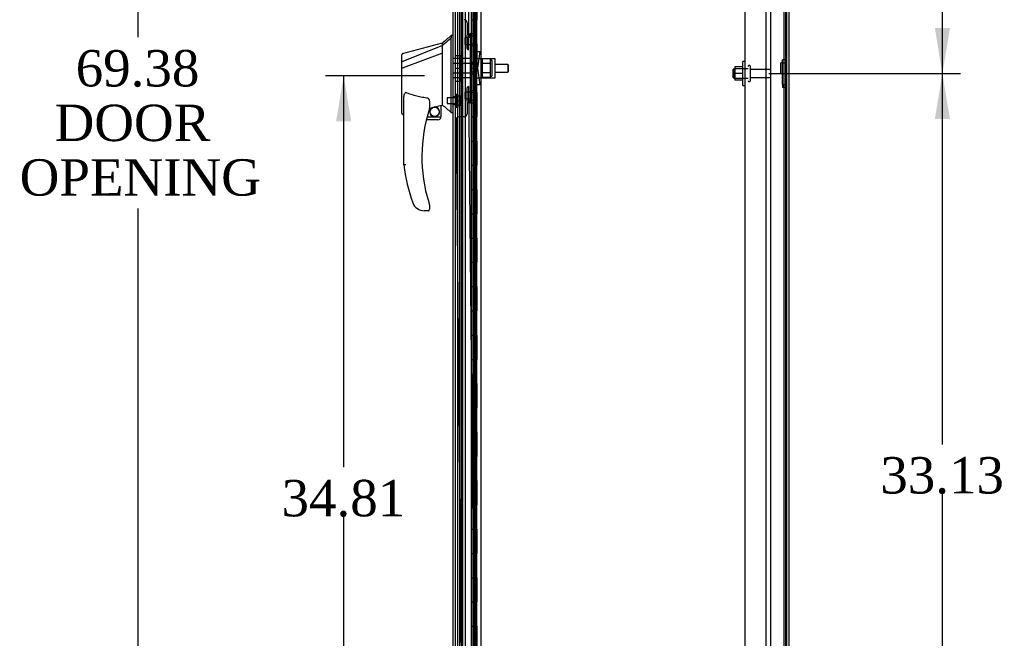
# Model space of a CAD drawing. Header units: inches. Extents: x 1 to 359, y -2 to 239.
# Tile 11 of 23: x 150 to 191, y 90 to 116. Entities that reach past the tile are written whole.
import ezdxf
from ezdxf.enums import TextEntityAlignment as Align
from ezdxf.lldxf.tags import DXFTag

# ---------------------------------------------------------------- set-up
doc = ezdxf.new("R2010")
doc.units = ezdxf.units.IN
doc.header["$MEASUREMENT"] = 0
for name, color, linetype in [('COM43134', 7, 'Continuous'), ('COM50799-4', 7, 'Continuous'), ('COM50800-1', 7, 'Continuous'), ('COM52265-2', 7, 'Continuous'), ('COM54578-68', 7, 'Continuous'), ('COM55702-64', 7, 'Continuous'), ('COM56694-4', 7, 'Continuous'), ('COM70838', 7, 'Continuous'), ('COM70839-4', 7, 'Continuous'), ('Default', 7, 'Continuous'), ('GSK11033', 7, 'Continuous'), ('HAN13066', 7, 'Continuous'), ('HAN13066_NUT', 7, 'Continuous'), ('HAN13066_SCREW', 7, 'Continuous'), ('HAN_NUT', 7, 'Continuous'), ('NTS166105', 7, 'Continuous'), ('NTS16640', 7, 'Continuous'), ('RVT19000', 7, 'Continuous'), ('SPC87323', 7, 'Continuous'), ('STD26094', 7, 'Continuous'), ('WAF25059', 7, 'Continuous')]:
    doc.layers.add(name, color=color, linetype=linetype)
doc.styles.add('SEACAD_Times_New_Roman', font='times.ttf')
tags = doc.linetypes.add('HIDDEN2', pattern=[0.1875, 0.125, -0.0625]).pattern_tags.tags
tags[6:7] = [DXFTag(74, 4), DXFTag(75, 0), DXFTag(340, '0'), DXFTag(46, 0.0), DXFTag(50, 0.0), DXFTag(44, 0.0), DXFTag(45, 0.0)]
tags[4:5] = [DXFTag(74, 4), DXFTag(75, 0), DXFTag(340, '0'), DXFTag(46, 0.0), DXFTag(50, 0.0), DXFTag(44, 0.0), DXFTag(45, 0.0)]
doc.dimstyles.new('HAMMOND_(STH_-_300x200)', dxfattribs={"dimtxt": 1.5, "dimasz": 1.875, "dimexe": 0.75, "dimexo": 0.75, "dimgap": 0.375, "dimtad": 0, "dimtih": 1, "dimtoh": 1, "dimzin": 0, "dimdsep": 46, "dimtxsty": 'SEACAD_Times_New_Roman', "dimblk1": '_SE_FILLED', "dimblk2": '_SE_FILLED', "dimsah": 1, "dimcen": 0.75, "dimadec": 0, "dimazin": 0, "dimtfac": 0.8, "dimtofl": 0, "dimtmove": 0, "dimatfit": 3, "dimfxl": 1, "dimtolj": 1, "dimtzin": 0, "dimarcsym": 0})

# ---------------------------------------------------------------- blocks, each defined once
blk = doc.blocks.new('SE2')
at = {"layer": 'COM43134', "color": 7, "linetype": 'HIDDEN2'}
for p, q in [((180.313, 79.964), (180.313, 147.594)), ((181.188, 79.904), (181.188, 147.654))]:
    blk.add_line(p, q, dxfattribs=at)
at = {"layer": 'COM50799-4', "color": 7, "linetype": 'HIDDEN2'}
for p, q in [((169.122, 147.873), (169.122, 81.091)), ((168.682, 80.267), (168.682, 147.726))]:
    blk.add_line(p, q, dxfattribs=at)
at = {"layer": 'COM50800-1', "color": 7, "linetype": 'HIDDEN2'}
blk.add_line((182, 78.029), (182, 149.964), dxfattribs=at)
at = {"layer": 'COM50800-1', "color": 7, "linetype": 'Continuous'}
blk.add_line((182.125, 78.029), (182.125, 149.964), dxfattribs=at)
at = {"layer": 'COM52265-2', "color": 7, "linetype": 'Continuous'}
for p, q in [((182.03, 78.029), (182.03, 149.964)), ((169.437, 79.309), (169.437, 148.684))]:
    blk.add_line(p, q, dxfattribs=at)
at = {"layer": 'COM52265-2', "color": 7, "linetype": 'HIDDEN2'}
blk.add_line((168.47, 79.309), (168.47, 148.684), dxfattribs=at)
at = {"layer": 'COM54578-68', "color": 7, "linetype": 'HIDDEN2'}
for p, q in [((168.534, 147.996), (168.534, 79.996)), ((169.089, 147.996), (169.089, 79.996)), ((169.189, 79.996), (169.189, 147.996)), ((169.128, 115.996), (169.128, 116.996)), ((169.251, 116.996), (169.251, 115.996)), ((169.256, 115.996), (169.256, 116.996)), ((169.139, 114.996), (169.139, 115.996)), ((169.18, 114.996), (169.18, 115.996)), ((169.225, 115.996), (169.256, 115.996)), ((169.256, 114.996), (169.256, 115.996)), ((169.128, 113.996), (169.128, 114.996)), ((169.225, 114.996), (169.256, 114.996)), ((169.251, 114.996), (169.251, 113.996)), ((169.256, 113.996), (169.256, 114.996)), ((169.139, 112.996), (169.139, 113.996)), ((169.18, 112.996), (169.18, 113.996)), ((169.225, 113.996), (169.256, 113.996)), ((169.256, 112.996), (169.256, 113.996)), ((169.128, 111.996), (169.128, 112.996)), ((169.225, 112.996), (169.256, 112.996)), ((169.251, 112.996), (169.251, 111.996)), ((169.256, 111.996), (169.256, 112.996)), ((169.139, 110.996), (169.139, 111.996)), ((169.18, 110.996), (169.18, 111.996)), ((169.225, 111.996), (169.256, 111.996)), ((169.256, 110.996), (169.256, 111.996)), ((169.128, 109.996), (169.128, 110.996)), ((169.225, 110.996), (169.256, 110.996)), ((169.251, 110.996), (169.251, 109.996)), ((169.256, 109.996), (169.256, 110.996)), ((169.139, 108.996), (169.139, 109.996)), ((169.18, 108.996), (169.18, 109.996)), ((169.225, 109.996), (169.256, 109.996)), ((169.256, 108.996), (169.256, 109.996)), ((169.128, 107.996), (169.128, 108.996)), ((169.225, 108.996), (169.256, 108.996)), ((169.251, 108.996), (169.251, 107.996)), ((169.256, 107.996), (169.256, 108.996)), ((169.139, 106.996), (169.139, 107.996)), ((169.18, 106.996), (169.18, 107.996)), ((169.225, 107.996), (169.256, 107.996)), ((169.256, 106.996), (169.256, 107.996)), ((169.128, 105.996), (169.128, 106.996)), ((169.225, 106.996), (169.256, 106.996)), ((169.251, 106.996), (169.251, 105.996)), ((169.256, 105.996), (169.256, 106.996)), ((169.139, 104.996), (169.139, 105.996)), ((169.18, 104.996), (169.18, 105.996)), ((169.225, 105.996), (169.256, 105.996)), ((169.256, 104.996), (169.256, 105.996)), ((169.128, 103.996), (169.128, 104.996)), ((169.225, 104.996), (169.256, 104.996)), ((169.251, 104.996), (169.251, 103.996)), ((169.256, 103.996), (169.256, 104.996)), ((169.139, 102.996), (169.139, 103.996)), ((169.18, 102.996), (169.18, 103.996)), ((169.225, 103.996), (169.256, 103.996)), ((169.256, 102.996), (169.256, 103.996)), ((169.128, 101.996), (169.128, 102.996)), ((169.225, 102.996), (169.256, 102.996)), ((169.251, 102.996), (169.251, 101.996)), ((169.256, 101.996), (169.256, 102.996)), ((169.139, 100.996), (169.139, 101.996)), ((169.18, 100.996), (169.18, 101.996)), ((169.225, 101.996), (169.256, 101.996)), ((169.256, 100.996), (169.256, 101.996)), ((169.128, 99.996), (169.128, 100.996)), ((169.225, 100.996), (169.256, 100.996)), ((169.251, 100.996), (169.251, 99.996)), ((169.256, 99.996), (169.256, 100.996)), ((169.139, 98.996), (169.139, 99.996)), ((169.18, 98.996), (169.18, 99.996)), ((169.225, 99.996), (169.256, 99.996)), ((169.256, 98.996), (169.256, 99.996)), ((169.128, 97.996), (169.128, 98.996)), ((169.225, 98.996), (169.256, 98.996)), ((169.251, 98.996), (169.251, 97.996)), ((169.256, 97.996), (169.256, 98.996)), ((169.139, 96.996), (169.139, 97.996)), ((169.18, 96.996), (169.18, 97.996)), ((169.225, 97.996), (169.256, 97.996)), ((169.256, 96.996), (169.256, 97.996)), ((169.128, 95.996), (169.128, 96.996)), ((169.225, 96.996), (169.256, 96.996)), ((169.251, 96.996), (169.251, 95.996)), ((169.256, 95.996), (169.256, 96.996)), ((169.139, 94.996), (169.139, 95.996)), ((169.18, 94.996), (169.18, 95.996)), ((169.225, 95.996), (169.256, 95.996)), ((169.256, 94.996), (169.256, 95.996)), ((169.128, 93.996), (169.128, 94.996)), ((169.225, 94.996), (169.256, 94.996)), ((169.251, 94.996), (169.251, 93.996)), ((169.256, 93.996), (169.256, 94.996)), ((169.139, 92.996), (169.139, 93.996)), ((169.18, 92.996), (169.18, 93.996)), ((169.225, 93.996), (169.256, 93.996)), ((169.256, 92.996), (169.256, 93.996)), ((169.128, 91.996), (169.128, 92.996)), ((169.225, 92.996), (169.256, 92.996)), ((169.251, 92.996), (169.251, 91.996)), ((169.256, 91.996), (169.256, 92.996)), ((169.139, 90.996), (169.139, 91.996)), ((169.18, 90.996), (169.18, 91.996)), ((169.225, 91.996), (169.256, 91.996)), ((169.256, 90.996), (169.256, 91.996)), ((169.128, 89.996), (169.128, 90.996)), ((169.225, 90.996), (169.256, 90.996)), ((169.251, 90.996), (169.251, 89.996)), ((169.256, 89.996), (169.256, 90.996))]:
    blk.add_line(p, q, dxfattribs=at)
at = {"layer": 'COM54578-68', "color": 7, "linetype": 'Continuous'}
for p, q in [((169.022, 116.996), (169.022, 115.996)), ((169.225, 116.996), (169.225, 115.996)), ((169.022, 115.996), (169.022, 114.996)), ((169.022, 115.996), (169.225, 115.996)), ((169.022, 115.996), (169.225, 115.996)), ((169.225, 115.996), (169.225, 114.996)), ((169.022, 114.996), (169.225, 114.996)), ((169.022, 114.996), (169.225, 114.996)), ((169.022, 114.996), (169.022, 113.996)), ((169.225, 114.996), (169.225, 113.996)), ((169.022, 113.996), (169.022, 112.996)), ((169.022, 113.996), (169.225, 113.996)), ((169.022, 113.996), (169.225, 113.996)), ((169.225, 113.996), (169.225, 112.996)), ((169.022, 112.996), (169.225, 112.996)), ((169.022, 112.996), (169.225, 112.996)), ((169.022, 112.996), (169.022, 111.996)), ((169.225, 112.996), (169.225, 111.996)), ((169.022, 111.996), (169.022, 110.996)), ((169.022, 111.996), (169.225, 111.996)), ((169.022, 111.996), (169.225, 111.996)), ((169.225, 111.996), (169.225, 110.996)), ((169.022, 110.996), (169.225, 110.996)), ((169.022, 110.996), (169.225, 110.996)), ((169.022, 110.996), (169.022, 109.996)), ((169.225, 110.996), (169.225, 109.996)), ((169.022, 109.996), (169.022, 108.996)), ((169.022, 109.996), (169.225, 109.996)), ((169.022, 109.996), (169.225, 109.996)), ((169.225, 109.996), (169.225, 108.996)), ((169.022, 108.996), (169.225, 108.996)), ((169.022, 108.996), (169.225, 108.996)), ((169.022, 108.996), (169.022, 107.996)), ((169.225, 108.996), (169.225, 107.996)), ((169.022, 107.996), (169.022, 106.996)), ((169.022, 107.996), (169.225, 107.996)), ((169.022, 107.996), (169.225, 107.996)), ((169.225, 107.996), (169.225, 106.996)), ((169.022, 106.996), (169.225, 106.996)), ((169.022, 106.996), (169.225, 106.996)), ((169.022, 106.996), (169.022, 105.996)), ((169.225, 106.996), (169.225, 105.996)), ((169.022, 105.996), (169.022, 104.996)), ((169.022, 105.996), (169.225, 105.996)), ((169.022, 105.996), (169.225, 105.996)), ((169.225, 105.996), (169.225, 104.996)), ((169.022, 104.996), (169.225, 104.996)), ((169.022, 104.996), (169.225, 104.996)), ((169.022, 104.996), (169.022, 103.996)), ((169.225, 104.996), (169.225, 103.996)), ((169.022, 103.996), (169.022, 102.996)), ((169.022, 103.996), (169.225, 103.996)), ((169.022, 103.996), (169.225, 103.996)), ((169.225, 103.996), (169.225, 102.996)), ((169.022, 102.996), (169.225, 102.996)), ((169.022, 102.996), (169.225, 102.996)), ((169.022, 102.996), (169.022, 101.996)), ((169.225, 102.996), (169.225, 101.996)), ((169.022, 101.996), (169.022, 100.996)), ((169.022, 101.996), (169.225, 101.996)), ((169.022, 101.996), (169.225, 101.996)), ((169.225, 101.996), (169.225, 100.996)), ((169.022, 100.996), (169.225, 100.996)), ((169.022, 100.996), (169.225, 100.996)), ((169.022, 100.996), (169.022, 99.996)), ((169.225, 100.996), (169.225, 99.996)), ((169.022, 99.996), (169.022, 98.996)), ((169.022, 99.996), (169.225, 99.996)), ((169.022, 99.996), (169.225, 99.996)), ((169.225, 99.996), (169.225, 98.996)), ((169.022, 98.996), (169.225, 98.996)), ((169.022, 98.996), (169.225, 98.996)), ((169.022, 98.996), (169.022, 97.996)), ((169.225, 98.996), (169.225, 97.996)), ((169.022, 97.996), (169.022, 96.996)), ((169.022, 97.996), (169.225, 97.996)), ((169.022, 97.996), (169.225, 97.996)), ((169.225, 97.996), (169.225, 96.996)), ((169.022, 96.996), (169.225, 96.996)), ((169.022, 96.996), (169.225, 96.996)), ((169.022, 96.996), (169.022, 95.996)), ((169.225, 96.996), (169.225, 95.996)), ((169.022, 95.996), (169.022, 94.996)), ((169.022, 95.996), (169.225, 95.996)), ((169.022, 95.996), (169.225, 95.996)), ((169.225, 95.996), (169.225, 94.996)), ((169.022, 94.996), (169.225, 94.996)), ((169.022, 94.996), (169.225, 94.996)), ((169.022, 94.996), (169.022, 93.996)), ((169.225, 94.996), (169.225, 93.996)), ((169.022, 93.996), (169.022, 92.996)), ((169.022, 93.996), (169.225, 93.996)), ((169.022, 93.996), (169.225, 93.996)), ((169.225, 93.996), (169.225, 92.996)), ((169.022, 92.996), (169.225, 92.996)), ((169.022, 92.996), (169.225, 92.996)), ((169.022, 92.996), (169.022, 91.996)), ((169.225, 92.996), (169.225, 91.996)), ((169.022, 91.996), (169.022, 90.996)), ((169.022, 91.996), (169.225, 91.996)), ((169.022, 91.996), (169.225, 91.996)), ((169.225, 91.996), (169.225, 90.996)), ((169.022, 90.996), (169.225, 90.996)), ((169.022, 90.996), (169.225, 90.996)), ((169.022, 90.996), (169.022, 89.996)), ((169.225, 90.996), (169.225, 89.996))]:
    blk.add_line(p, q, dxfattribs=at)
at = {"layer": 'COM55702-64', "color": 7, "linetype": 'HIDDEN2'}
for p, q in [((181.375, 78.111), (181.375, 149.861)), ((181.928, 78.111), (181.928, 149.861))]:
    blk.add_line(p, q, dxfattribs=at)
at = {"layer": 'COM56694-4', "color": 7, "linetype": 'Continuous'}
blk.add_line((168.277, 79.014), (168.277, 148.978), dxfattribs=at)
at = {"layer": 'COM70838', "color": 7, "linetype": 'HIDDEN2'}
for p, q in [((168.979, 115.309), (168.979, 115.434)), ((168.979, 115.434), (169.104, 115.434)), ((168.979, 115.309), (168.979, 112.684)), ((169.104, 115.434), (169.104, 115.309)), ((169.104, 115.309), (169.104, 112.684)), ((169.107, 114.684), (169.221, 114.684)), ((169.221, 114.684), (169.221, 113.309)), ((169.221, 114.684), (169.391, 114.684)), ((169.291, 113.996), (169.391, 114.684)), ((169.391, 113.309), (169.291, 113.996)), ((169.221, 113.309), (169.118, 113.309)), ((169.391, 113.309), (169.221, 113.309)), ((168.979, 112.559), (168.979, 112.684)), ((169.104, 112.559), (168.979, 112.559)), ((169.104, 112.684), (169.104, 112.559))]:
    blk.add_line(p, q, dxfattribs=at)
for centre, start, end in [((169.221, 114.711), 180, 193.5446), ((169.221, 113.254), 151.9602, 180)]:
    blk.add_arc(centre, 0.117, start, end, dxfattribs=at)
at = {"layer": 'COM70839-4', "color": 7, "linetype": 'HIDDEN2'}
for p, q in [((168.913, 114.746), (169.225, 146.59)), ((168.854, 115.872), (168.844, 114.859)), ((168.844, 113.133), (168.854, 112.12)), ((168.913, 113.246), (169.225, 81.402)), ((168.396, 111.866), (168.695, 81.316)), ((168.73, 111.994), (168.519, 111.992))]:
    blk.add_line(p, q, dxfattribs=at)
for centre, start, end in [((168.729, 115.873), 359.4393, 89.4393), ((168.969, 114.858), 179.4393, 243.3354), ((168.969, 113.134), 116.6646, 180.5607), ((168.729, 112.119), 270.5607, 0.5607), ((168.521, 111.867), 90.5607, 180.5607)]:
    blk.add_arc(centre, 0.125, start, end, dxfattribs=at)
at = {"layer": 'GSK11033', "color": 7, "linetype": 'HIDDEN2'}
for p, q in [((168.372, 79.716), (168.372, 148.276)), ((168.622, 79.716), (168.622, 148.276)), ((168.777, 147.163), (168.777, 80.821))]:
    blk.add_line(p, q, dxfattribs=at)
at = {"layer": 'HAN13066', "color": 7, "linetype": 'Continuous'}
for p, q in [((168.277, 115.346), (168.194, 115.346)), ((168.197, 115.346), (168.197, 115.244)), ((167.842, 114.934), (166.206, 114.278)), ((167.842, 114.934), (167.842, 115.046)), ((167.842, 114.788), (167.842, 114.934)), ((168.197, 115.185), (168.197, 115.244)), ((168.197, 115.098), (168.197, 115.185)), ((168.197, 112.608), (168.197, 115.098)), ((166.162, 114.253), (166.162, 114.55)), ((167.842, 114.621), (166.218, 114.017)), ((167.842, 114.694), (167.842, 114.788)), ((167.842, 114.621), (167.842, 114.694)), ((167.842, 112.735), (167.842, 114.621)), ((166.162, 114.269), (166.162, 114.296)), ((166.162, 114.019), (166.162, 114.253)), ((166.162, 112.147), (166.162, 114.019)), ((166.162, 113.996), (166.162, 114.007)), ((166.216, 114.017), (166.218, 114.017)), ((166.242, 110.014), (166.242, 112.684)), ((167.302, 112.604), (167.302, 112.34)), ((167.512, 112.403), (167.747, 112.457)), ((167.777, 112.461), (167.842, 112.476)), ((167.777, 112.462), (167.777, 111.996)), ((167.842, 112.589), (167.842, 112.735)), ((167.842, 112.476), (167.842, 112.589)), ((168.197, 112.203), (168.197, 112.608)), ((166.236, 112.088), (166.242, 112.09)), ((167.302, 112.354), (167.429, 112.383)), ((168.197, 112.178), (168.197, 112.203)), ((168.197, 112.176), (168.277, 112.176)), ((167.652, 111.871), (167.172, 111.871)), ((167.203, 111.996), (167.777, 111.996)), ((166.804, 108.211), (166.803, 108.21)), ((167.242, 108.121), (167.087, 108.121)), ((167.302, 108.359), (167.302, 108.181))]:
    blk.add_line(p, q, dxfattribs=at)
at = {"layer": 'HAN13066', "color": 7, "linetype": 'HIDDEN2'}
for p, q in [((168.979, 114.392), (168.277, 114.392)), ((168.979, 114.196), (168.277, 114.196)), ((169.104, 114.156), (168.979, 114.156)), ((170.53, 114.156), (170.009, 114.156)), ((170.53, 114.156), (170.53, 113.836)), ((170.56, 114.126), (170.53, 114.156)), ((170.56, 113.866), (170.56, 114.126)), ((168.979, 113.797), (168.277, 113.797)), ((169.104, 113.836), (168.979, 113.836)), ((170.009, 113.836), (170.53, 113.836)), ((170.53, 113.836), (170.56, 113.866)), ((168.979, 113.601), (168.277, 113.601)), ((168.402, 112.821), (168.277, 112.821)), ((168.277, 112.496), (168.402, 112.496))]:
    blk.add_line(p, q, dxfattribs=at)
at = {"layer": 'HAN13066', "color": 7, "linetype": 'Continuous'}
blk.add_circle((167.516, 112.2), 0.188, dxfattribs=at)
for centre, radius, start, end in [((151.813, 134.374), 25.11, 309.6694, 310.7299), ((-132.671, 1233.543), 1158.164, 284.954427, 285.038821), ((166.222, 114.55), 0.06, 105.3239, 180.0002), ((166.206, 114.377), 0.361, 262.9065, 271.5232), ((131.431, 69.03), 56.686, 49.5649, 50.0347), ((173.406, 110.35), 6.417, 162.105, 197.0102), ((167.242, 112.34), 0.06, 342.105, 0), ((167.516, 112.2), 0.202, 115.2676, 90.8956), ((167.253, 113.328), 0.961, 280.5316, 285.6316), ((167.652, 111.996), 0.125, 270, 310.5358), ((167.652, 111.996), 0.125, 310.5358, 346.1135), ((167.652, 111.996), 0.125, 346.1135, 0), ((173.582, 110.949), 7.4, 187.261, 199.7146), ((167.087, 108.621), 0.5, 199.7146, 235.4377), ((167.087, 108.621), 0.5, 235.4377, 270), ((167.242, 108.181), 0.06, 270, 0), ((167.242, 108.359), 0.06, 0, 17.895)]:
    blk.add_arc(centre, radius, start, end, dxfattribs=at)
blk.add_ellipse((166.222, 112.147), major_axis=(0.06, 0), ratio=0.999979, start_param=3.141468, end_param=4.950188, dxfattribs=at)
blk.add_open_spline([(168.197, 115.244), (168.079, 115.141), (167.96, 115.038), (167.842, 114.934)], degree=3, dxfattribs=at)
for points, knots in [([(166.206, 114.278), (166.194, 114.277), (166.182, 114.274), (166.166, 114.265), (166.162, 114.259), (166.162, 114.253)], [0, 0, 0, 0, 0.5, 0.5, 1, 1, 1, 1]), ([(166.242, 112.684), (166.242, 112.741), (166.246, 112.799), (166.261, 112.884), (166.267, 112.913), (166.281, 112.954), (166.287, 112.967), (166.299, 112.985), (166.304, 112.991), (166.317, 112.998), (166.325, 112.999), (166.332, 112.996)], [0, 0, 0, 0, 0.5, 0.5, 0.75, 0.75, 0.875, 0.875, 0.9375, 0.9375, 1, 1, 1, 1]), ([(167.242, 112.758), (167.164, 112.769), (167.086, 112.781), (166.932, 112.811), (166.855, 112.828), (166.702, 112.868), (166.627, 112.89), (166.478, 112.939), (166.405, 112.967), (166.332, 112.996)], [0, 0, 0, 0, 0.25, 0.25, 0.5, 0.5, 0.75, 0.75, 1, 1, 1, 1]), ([(167.242, 112.758), (167.246, 112.758), (167.249, 112.756), (167.256, 112.752), (167.259, 112.749), (167.267, 112.741), (167.271, 112.735), (167.278, 112.722), (167.281, 112.715), (167.286, 112.702), (167.289, 112.695), (167.294, 112.674), (167.297, 112.66), (167.3, 112.639), (167.301, 112.632), (167.302, 112.618), (167.302, 112.611), (167.302, 112.604)], [0, 0, 0, 0, 0.0625, 0.0625, 0.125, 0.125, 0.25, 0.25, 0.375, 0.375, 0.5, 0.5, 0.75, 0.75, 0.875, 0.875, 1, 1, 1, 1]), ([(167.747, 112.457), (167.751, 112.458), (167.755, 112.459), (167.762, 112.46), (167.765, 112.461), (167.774, 112.462), (167.777, 112.462), (167.777, 112.462)], [0, 0, 0, 0, 0.25, 0.25, 0.5, 0.5, 1, 1, 1, 1]), ([(166.332, 110.019), (166.326, 110.019), (166.32, 110.019), (166.308, 110.018), (166.303, 110.017), (166.287, 110.016), (166.277, 110.016), (166.264, 110.015), (166.26, 110.015), (166.254, 110.014), (166.251, 110.014), (166.246, 110.014), (166.245, 110.014), (166.242, 110.014), (166.242, 110.014), (166.242, 110.014)], [0, 0, 0, 0, 0.125, 0.125, 0.25, 0.25, 0.5, 0.5, 0.625, 0.625, 0.75, 0.75, 0.875, 0.875, 1, 1, 1, 1]), ([(167.269, 108.472), (167.275, 108.455), (167.28, 108.438), (167.288, 108.412), (167.291, 108.404), (167.294, 108.392), (167.296, 108.388), (167.297, 108.383), (167.298, 108.381), (167.299, 108.379), (167.299, 108.378), (167.299, 108.378)], [0, 0, 0, 0, 0.5, 0.5, 0.75, 0.75, 0.875, 0.875, 0.9375, 0.9375, 1, 1, 1, 1])]:
    blk.add_open_spline(points, degree=3, knots=knots, dxfattribs=at)
at = {"layer": 'HAN13066_NUT', "color": 7, "linetype": 'HIDDEN2'}
for p, q in [((169.479, 114.38), (169.479, 114.188)), ((169.804, 114.38), (169.479, 114.38)), ((169.479, 114.188), (169.479, 113.804)), ((169.804, 114.188), (169.479, 114.188)), ((169.804, 114.38), (169.804, 114.284)), ((169.854, 114.329), (169.804, 114.329)), ((169.804, 114.284), (169.804, 114.188)), ((169.804, 114.188), (169.804, 113.996)), ((169.884, 113.694), (169.884, 114.299)), ((169.479, 113.804), (169.479, 113.612)), ((169.804, 113.804), (169.479, 113.804)), ((169.804, 113.996), (169.804, 113.804)), ((169.804, 113.804), (169.804, 113.708)), ((169.804, 113.708), (169.804, 113.612)), ((169.804, 113.664), (169.854, 113.664)), ((169.804, 113.612), (169.479, 113.612))]:
    blk.add_line(p, q, dxfattribs=at)
for centre, start, end in [((169.854, 114.299), 0, 90), ((169.854, 113.694), 270, 0)]:
    blk.add_arc(centre, 0.03, start, end, dxfattribs=at)
at = {"layer": 'HAN13066_SCREW', "color": 7, "linetype": 'HIDDEN2'}
for p, q in [((168.402, 112.921), (168.402, 112.396)), ((168.472, 112.921), (168.402, 112.921)), ((168.472, 112.921), (168.472, 112.396)), ((168.609, 112.851), (168.472, 112.851)), ((168.609, 112.658), (168.609, 112.851)), ((168.027, 112.774), (168.027, 112.542)), ((168.402, 112.774), (168.027, 112.774)), ((168.027, 112.542), (168.402, 112.542)), ((168.609, 112.658), (168.472, 112.658)), ((168.609, 112.466), (168.472, 112.466)), ((168.609, 112.466), (168.609, 112.658)), ((168.402, 112.396), (168.472, 112.396))]:
    blk.add_line(p, q, dxfattribs=at)
at = {"layer": 'HAN_NUT', "color": 7, "linetype": 'HIDDEN2'}
for p, q in [((168.372, 114.526), (168.587, 114.526)), ((168.587, 113.996), (168.587, 114.526)), ((168.372, 113.996), (168.587, 113.996)), ((168.587, 113.466), (168.587, 113.996)), ((168.372, 113.466), (168.587, 113.466))]:
    blk.add_line(p, q, dxfattribs=at)
at = {"layer": 'NTS166105', "color": 7, "linetype": 'HIDDEN2'}
for p, q in [((179.897, 114.055), (179.897, 113.777)), ((180.217, 114.055), (179.897, 114.055)), ((179.897, 113.777), (179.897, 113.505)), ((180.217, 113.777), (179.897, 113.777)), ((180.217, 113.505), (179.897, 113.505))]:
    blk.add_line(p, q, dxfattribs=at)
at = {"layer": 'NTS16640', "color": 7, "linetype": 'HIDDEN2'}
for p, q in [((181.768, 114.185), (181.768, 113.807)), ((181.858, 114.215), (181.798, 114.215)), ((181.858, 114.225), (181.858, 114.34)), ((182, 114.34), (181.858, 114.34)), ((181.858, 113.33), (181.858, 114.225)), ((181.858, 114.225), (182, 114.225)), ((181.798, 113.777), (181.858, 113.777)), ((181.858, 113.33), (181.858, 113.215)), ((181.858, 113.33), (182, 113.33)), ((181.858, 113.215), (182, 113.215))]:
    blk.add_line(p, q, dxfattribs=at)
for centre, start, end in [((181.798, 114.185), 90, 180), ((181.798, 113.807), 180, 270)]:
    blk.add_arc(centre, 0.03, start, end, dxfattribs=at)
at = {"layer": 'RVT19000', "color": 7, "linetype": 'HIDDEN2'}
for p, q in [((169.104, 115.317), (168.979, 115.317)), ((169.104, 115.434), (169.104, 115.434)), ((169.217, 115.434), (169.104, 115.434)), ((169.217, 114.809), (169.217, 115.434)), ((168.767, 114.981), (168.767, 115.262)), ((168.979, 115.262), (168.767, 115.262)), ((168.767, 114.981), (168.979, 114.981)), ((168.979, 114.927), (169.104, 114.927)), ((169.104, 114.809), (169.217, 114.809)), ((168.767, 112.73), (168.767, 113.011)), ((168.979, 113.011), (168.767, 113.011)), ((169.104, 113.066), (168.979, 113.066)), ((169.217, 113.183), (169.104, 113.183)), ((169.217, 112.558), (169.217, 113.183)), ((168.767, 112.73), (168.979, 112.73)), ((168.979, 112.676), (169.104, 112.676)), ((169.104, 112.558), (169.104, 112.559)), ((169.104, 112.558), (169.217, 112.558))]:
    blk.add_line(p, q, dxfattribs=at)
at = {"layer": 'SPC87323', "color": 7, "linetype": 'HIDDEN2'}
for p, q in [((168.979, 114.234), (169.104, 114.234)), ((168.979, 114.224), (169.104, 114.224)), ((170.009, 114.389), (169.104, 114.389)), ((170.009, 113.604), (170.009, 114.389)), ((168.979, 113.769), (169.104, 113.769)), ((168.979, 113.759), (169.104, 113.759)), ((169.104, 113.604), (170.009, 113.604))]:
    blk.add_line(p, q, dxfattribs=at)
at = {"layer": 'STD26094', "color": 7, "linetype": 'HIDDEN2'}
for p, q in [((180.508, 114.104), (180.468, 114.104)), ((180.538, 113.484), (180.538, 114.074)), ((179.85, 113.966), (179.813, 113.929)), ((179.813, 113.929), (179.813, 113.629)), ((179.85, 113.591), (179.85, 113.966)), ((180.438, 113.966), (179.85, 113.966)), ((181.315, 113.944), (180.538, 113.944)), ((179.813, 113.629), (179.85, 113.591)), ((179.85, 113.591), (180.438, 113.591)), ((180.468, 113.454), (180.508, 113.454)), ((180.538, 113.614), (181.315, 113.614))]:
    blk.add_line(p, q, dxfattribs=at)
for centre, radius, start, end in [((180.468, 114.074), 0.03, 90, 180), ((180.508, 114.074), 0.03, 0, 90), ((181.315, 113.884), 0.06, 0, 90), ((181.315, 113.674), 0.06, 270, 0), ((180.468, 113.484), 0.03, 180, 270), ((180.508, 113.484), 0.03, 270, 0)]:
    blk.add_arc(centre, radius, start, end, dxfattribs=at)
at = {"layer": 'WAF25059', "color": 7, "linetype": 'HIDDEN2'}
for p, q in [((180.217, 113.279), (180.217, 114.279)), ((180.313, 114.279), (180.217, 114.279)), ((180.217, 113.279), (180.313, 113.279))]:
    blk.add_line(p, q, dxfattribs=at)
blk = doc.blocks.new('DMBLK3055')
at = {"layer": 'Default', "linetype": 'Continuous'}
for points in [[(188.76, 111.904), (188.447, 113.779), (188.135, 111.904)], [(188.76, 82.529), (188.135, 82.529), (188.447, 80.654)]]:
    blk.add_hatch(color=7, dxfattribs=at).paths.add_polyline_path(points)
at = {"layer": 'Default', "color": 7, "linetype": 'Continuous'}
for p, q in [((181.288, 113.779), (189.197, 113.779)), ((188.447, 98.491), (188.447, 113.779)), ((188.447, 80.654), (188.447, 96.466)), ((181.288, 80.654), (189.197, 80.654))]:
    blk.add_line(p, q, dxfattribs=at)
at = {"layer": 'Default', "color": 7, "linetype": 'Continuous', "style": 'SEACAD_Times_New_Roman'}
blk.add_text('33.13', height=1.5, dxfattribs=at).set_placement((185.888, 97.966), align=Align.TOP_LEFT)
blk = doc.blocks.new('_SE_FILLED')
at = {"color": 0}
blk.add_line((0, 0), (-1, 0), dxfattribs=at)
blk.add_solid([(0, 0), (-1, -0.1665), (-1, 0.1665), (0, 0)], dxfattribs=at)
blk = doc.blocks.new('DMBLK3056')
at = {"layer": 'Default', "linetype": 'Continuous'}
for points in [[(188.76, 145.029), (188.447, 146.904), (188.135, 145.029)], [(188.76, 115.654), (188.135, 115.654), (188.447, 113.779)]]:
    blk.add_hatch(color=7, dxfattribs=at).paths.add_polyline_path(points)
at = {"layer": 'Default', "color": 7, "linetype": 'Continuous'}
for p, q in [((181.288, 146.904), (189.197, 146.904)), ((188.447, 131.616), (188.447, 146.904)), ((188.447, 113.779), (188.447, 129.591)), ((181.288, 113.779), (189.197, 113.779))]:
    blk.add_line(p, q, dxfattribs=at)
at = {"layer": 'Default', "color": 7, "linetype": 'Continuous', "style": 'SEACAD_Times_New_Roman'}
blk.add_text('33.13', height=1.5, dxfattribs=at).set_placement((185.888, 131.091), align=Align.TOP_LEFT)
blk = doc.blocks.new('DMBLK3064')
at = {"layer": 'Default', "linetype": 'Continuous'}
for points in [[(163.451, 111.803), (164.076, 111.803), (163.763, 113.678)], [(163.451, 80.746), (163.763, 78.871), (164.076, 80.746)]]:
    blk.add_hatch(color=7, dxfattribs=at).paths.add_polyline_path(points)
at = {"layer": 'Default', "color": 7, "linetype": 'Continuous'}
for p, q in [((167.092, 113.678), (163.013, 113.678)), ((163.763, 113.678), (163.763, 97.55)), ((163.763, 95.525), (163.763, 78.871)), ((168.067, 78.871), (163.013, 78.871))]:
    blk.add_line(p, q, dxfattribs=at)
at = {"layer": 'Default', "color": 7, "linetype": 'Continuous', "style": 'SEACAD_Times_New_Roman'}
blk.add_text('34.81', height=1.5, dxfattribs=at).set_placement((161.204, 97.025), align=Align.TOP_LEFT)
blk = doc.blocks.new('DMBLK3065')
at = {"layer": 'Default', "linetype": 'Continuous'}
for points in [[(154.966, 146.809), (155.591, 146.809), (155.278, 148.684)], [(154.966, 81.184), (155.278, 79.309), (155.591, 81.184)]]:
    blk.add_hatch(color=7, dxfattribs=at).paths.add_polyline_path(points)
at = {"layer": 'Default', "color": 7, "linetype": 'Continuous'}
for p, q in [((168.179, 148.684), (154.528, 148.684)), ((155.278, 148.684), (155.278, 115.271)), ((155.278, 108.221), (155.278, 79.309)), ((167.72, 79.309), (154.528, 79.309))]:
    blk.add_line(p, q, dxfattribs=at)
at = {"layer": 'Default', "color": 7, "linetype": 'Continuous', "style": 'SEACAD_Times_New_Roman'}
for s, p in [('69.38', (152.719, 114.746)), ('DOOR ', (151.848, 112.496)), ('OPENING', (150.409, 110.246))]:
    blk.add_text(s, height=1.5, dxfattribs=at).set_placement(p, align=Align.TOP_LEFT)

msp = doc.modelspace()

# ---------------------------------------------------------------- block references
at = {"layer": 'Default'}
msp.add_blockref('SE2', (0, 0), dxfattribs=at)

# ---------------------------------------------------------------- dimensions: what is measured, and where the dimension line sits
at = {"layer": 'Default', "color": 7, "linetype": 'Continuous'}
for base, p1, p2, text, picture, middle, dimtype in [((155.278433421, 79.308798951), (168.929364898, 148.683798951), (169.388864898, 79.308798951), '\\A1;<>\\PDOOR \\XOPENING', 'DMBLK3065', (155.278433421, 113.99629865), 160), ((188.447243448, 113.778798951), (180.537864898, 113.778798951), (180.537864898, 146.903798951), '\\A1;<>', 'DMBLK3056', (188.447243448, 130.341298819), 161), ((163.763, 78.871), (167.842, 113.678), (168.817, 78.871), '\\A1;<>', 'DMBLK3064', (163.763, 96.275), 160), ((188.447243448, 80.653798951), (180.537864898, 80.653798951), (180.537864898, 113.778798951), '\\A1;<>', 'DMBLK3055', (188.447243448, 97.216298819), 161)]:
    dim = msp.add_linear_dim(base=base, p1=p1, p2=p2, angle=90, text=text, dimstyle='HAMMOND_(STH_-_300x200)', dxfattribs=at)
    dim.commit()
    dim.dimension.update_dxf_attribs({"geometry": picture, "text_midpoint": middle, "dimtype": dimtype})

doc.saveas('drawing.dxf')
